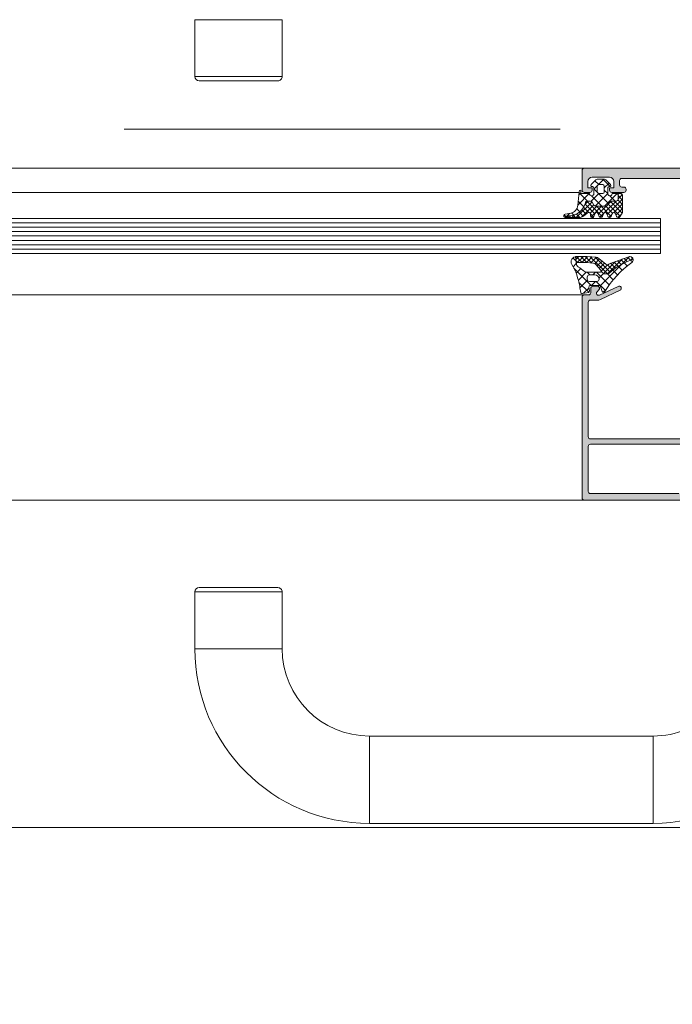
# Model space of a CAD drawing. Header units: metres. Extents: x -1.3 to 9.7, y -0.4 to 3.7.
# Tile 26 of 66: x 0.068 to 0.217, y -0.054 to 0.171. Entities that reach past the tile are written whole.
import ezdxf

# ---------------------------------------------------------------- set-up
doc = ezdxf.new("R2010")
doc.units = ezdxf.units.M
doc.header["$MEASUREMENT"] = 0
doc.linetypes.add('Untersicht', pattern=[0.02, 0.015, -0.005])
doc.linetypes.add('Wipeout_Contour', pattern=[1, 0, -1])
for name, color, linetype in [('152 - Bemaßung_ Beschriftung.Ausbau', 7, 'Continuous'), ('608 - Struktur.Träger', 7, 'Continuous'), ('Neubau_301 - Elemente.Linie', 7, 'Continuous'), ('Neubau_302 - Elemente.Schraffur', 7, 'Continuous'), ('Neubau_605 - Struktur.Wand Innen', 7, 'Continuous')]:
    doc.layers.add(name, color=color, linetype=linetype)
doc.styles.add('ERSTELLTER_STIL_1', font='txt')
doc.dimstyles.new('ERSTELLTER_STIL__1', dxfattribs={"dimtxt": 0.02, "dimasz": 0.01064, "dimexe": 0.18, "dimexo": 0.0625, "dimgap": 0, "dimtad": 1, "dimtih": 1, "dimtoh": 1, "dimzin": 0, "dimdsep": 46, "dimtxsty": 'ERSTELLTER_STIL_1', "dimblk": 'ARROWHEAD_2', "dimblk1": 'ARROWHEAD_2', "dimblk2": 'ARROWHEAD_2', "dimcen": 0.09, "dimse1": 1, "dimse2": 1, "dimclrd": 7, "dimclre": 7, "dimclrt": 7, "dimazin": 0, "dimtfac": 1, "dimtdec": 4, "dimtmove": 0, "dimatfit": 3, "dimfxl": 1, "dimtolj": 1, "dimtzin": 0, "dimarcsym": 0})
doc.dimstyles.new('ERSTELLTER_STIL__2', dxfattribs={"dimtxt": 0.02, "dimasz": 0.01064, "dimexe": 0.18, "dimexo": 0.0625, "dimgap": 0, "dimtad": 1, "dimzin": 0, "dimdsep": 46, "dimtxsty": 'ERSTELLTER_STIL_1', "dimblk": 'ARROWHEAD_2', "dimblk1": 'ARROWHEAD_2', "dimblk2": 'ARROWHEAD_2', "dimcen": 0.09, "dimse1": 1, "dimse2": 1, "dimclrd": 7, "dimclre": 7, "dimclrt": 7, "dimazin": 0, "dimtfac": 1, "dimtdec": 4, "dimtmove": 0, "dimatfit": 3, "dimfxl": 1, "dimtolj": 1, "dimtzin": 0, "dimarcsym": 0})

# ---------------------------------------------------------------- blocks, each defined once
blk = doc.blocks.new('*D4')
at = {"layer": '152 - Bemaßung_ Beschriftung.Ausbau', "color": 7, "linetype": 'Continuous', "lineweight": 5}
for p, q in [((-0.6652673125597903, 0.2127123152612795), (-0.6652673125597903, 0.2337123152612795)), ((0.1967326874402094, 0.2127123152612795), (0.1967326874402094, 0.2337123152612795)), ((-0.6612258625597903, 0.2302123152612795), (-0.6693087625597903, 0.2162123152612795)), ((0.2007741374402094, 0.2302123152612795), (0.1926912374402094, 0.2162123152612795)), ((-0.6652673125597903, 0.2232123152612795), (0.1967326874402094, 0.2232123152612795))]:
    blk.add_line(p, q, dxfattribs=at)
at = {"layer": '152 - Bemaßung_ Beschriftung.Ausbau', "color": 7, "lineweight": 5, "insert": (-0.2544529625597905, 0.226883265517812), "char_height": 0.02, "attachment_point": 7, "style": 'ERSTELLTER_STIL_1'}
blk.add_mtext('\\A1;{\\pql;\\fArial|b0|i0|c0|p38;86\\fArial|b0|i0|c0|p38;\\A1{\\H.66x;\\S2^  ;}}', dxfattribs=at)
blk = doc.blocks.new('ARROWHEAD_2')
at = {"color": 0, "linetype": 'Continuous', "lineweight": 0}
for p, q in [((-0.3781315, -0.655), (0.3781315, 0.655)), ((0, 0), (-1, 0))]:
    blk.add_line(p, q, dxfattribs=at)
blk = doc.blocks.new('*D5')
at = {"layer": '152 - Bemaßung_ Beschriftung.Ausbau', "color": 7, "linetype": 'Continuous', "lineweight": 5}
for p, q in [((0.1967326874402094, 0.2127123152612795), (0.1967326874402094, 0.2337123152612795)), ((0.2927326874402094, 0.2127123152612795), (0.2927326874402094, 0.2337123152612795)), ((0.2007741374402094, 0.2302123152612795), (0.1926912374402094, 0.2162123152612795)), ((0.2967741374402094, 0.2302123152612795), (0.2886912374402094, 0.2162123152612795)), ((0.1967326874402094, 0.2232123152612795), (0.2927326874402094, 0.2232123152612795))]:
    blk.add_line(p, q, dxfattribs=at)
at = {"layer": '152 - Bemaßung_ Beschriftung.Ausbau', "color": 7, "lineweight": 5, "insert": (0.2321356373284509, 0.226883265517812), "char_height": 0.02, "attachment_point": 7, "style": 'ERSTELLTER_STIL_1'}
blk.add_mtext('\\A1;{\\pql;\\fArial|b0|i0|c0|p38;9\\fArial|b0|i0|c0|p38;\\A1{\\H.66x;\\S6^  ;}}', dxfattribs=at)
blk = doc.blocks.new('*D9')
at = {"layer": '152 - Bemaßung_ Beschriftung.Ausbau', "color": 7, "linetype": 'Continuous', "lineweight": 5}
for p, q in [((0.8833238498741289, 0.06541880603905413), (0.8973238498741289, 0.05733590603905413)), ((0.8903238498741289, -0.1036226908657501), (0.8903238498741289, 0.06137735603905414)), ((0.8833238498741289, -0.0995812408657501), (0.8973238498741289, -0.1076641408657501)), ((0.9008238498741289, -0.1036226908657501), (0.879823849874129, -0.1036226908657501)), ((0.8903238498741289, -0.1104686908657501), (0.8903238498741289, -0.1036226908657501))]:
    blk.add_line(p, q, dxfattribs=at)
at = {"layer": '152 - Bemaßung_ Beschriftung.Ausbau', "color": 7, "lineweight": 5, "insert": (0.8866528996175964, -0.04130831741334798), "char_height": 0.02, "attachment_point": 7, "rotation": 90, "style": 'ERSTELLTER_STIL_1'}
blk.add_mtext('\\A1;{\\pql;\\fArial|b0|i0|c0|p38;16\\fArial|b0|i0|c0|p38;\\A1{\\H.66x;\\S5^  ;}}', dxfattribs=at)
at = {"color": 254, "linetype": 'Wipeout_Contour', "lineweight": 0, "ltscale": 4.182576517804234}
blk.add_wipeout([(0.8900738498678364, -0.04505831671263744), (0.8900738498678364, 0.0028129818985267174), (0.8625738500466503, 0.0028129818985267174), (0.8625738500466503, -0.045058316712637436)], dxfattribs=at).dxf.layer = '152 - Bemaßung_ Beschriftung.Ausbau'
blk = doc.blocks.new('*D10')
at = {"layer": '152 - Bemaßung_ Beschriftung.Ausbau', "color": 7, "linetype": 'Continuous', "lineweight": 5}
for p, q in [((0.8903238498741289, 0.1463773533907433), (0.8903238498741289, 0.1532233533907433)), ((0.8973238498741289, 0.1423359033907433), (0.8833238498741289, 0.1504188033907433)), ((0.9008238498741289, 0.1463773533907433), (0.879823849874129, 0.1463773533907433)), ((0.8903238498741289, 0.06137735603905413), (0.8903238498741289, 0.1463773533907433)), ((0.8833238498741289, 0.06541880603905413), (0.8973238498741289, 0.05733590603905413)), ((0.9008238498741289, 0.06137735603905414), (0.879823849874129, 0.06137735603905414)), ((0.8903238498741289, -0.1036226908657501), (0.8903238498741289, 0.06137735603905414))]:
    blk.add_line(p, q, dxfattribs=at)
at = {"layer": '152 - Bemaßung_ Beschriftung.Ausbau', "color": 7, "lineweight": 5, "insert": (0.8866528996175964, 0.09128030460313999), "char_height": 0.02, "attachment_point": 7, "rotation": 90, "style": 'ERSTELLTER_STIL_1'}
blk.add_mtext('\\A1;{\\pql;\\fArial|b0|i0|c0|p38;8\\fArial|b0|i0|c0|p38;\\A1{\\H.66x;\\S5^  ;}}', dxfattribs=at)
at = {"color": 254, "linetype": 'Wipeout_Contour', "lineweight": 0, "ltscale": 4.19107671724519}
blk.add_wipeout([(0.8900738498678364, 0.08753030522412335), (0.8900738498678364, 0.12022440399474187), (0.8625738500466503, 0.12022440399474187), (0.8625738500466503, 0.08753030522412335)], dxfattribs=at).dxf.layer = '152 - Bemaßung_ Beschriftung.Ausbau'
blk = doc.blocks.new('*D11')
at = {"layer": '152 - Bemaßung_ Beschriftung.Ausbau', "color": 7, "linetype": 'Continuous', "lineweight": 5}
for p, q in [((-0.8632672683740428, 0.2877123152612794), (-0.8632672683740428, 0.3087123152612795)), ((0.7917437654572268, 0.2877123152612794), (0.7917437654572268, 0.3087123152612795)), ((-0.8592258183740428, 0.3052123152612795), (-0.8673087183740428, 0.2912123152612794)), ((0.7877023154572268, 0.2912123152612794), (0.7957852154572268, 0.3052123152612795)), ((-0.8701132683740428, 0.2982123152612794), (-0.8632672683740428, 0.2982123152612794)), ((-0.8632672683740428, 0.2982123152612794), (0.7917437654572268, 0.2982123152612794)), ((0.7917437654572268, 0.2982123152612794), (0.7985897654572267, 0.2982123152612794))]:
    blk.add_line(p, q, dxfattribs=at)
at = {"layer": '152 - Bemaßung_ Beschriftung.Ausbau', "color": 7, "lineweight": 5, "insert": (-0.06737594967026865, 0.298331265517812), "char_height": 0.02, "attachment_point": 7, "style": 'ERSTELLTER_STIL_1'}
blk.add_mtext('\\A1;{\\pql;\\fArial|b0|i0|c0|p38;1,65\\fArial|b0|i0|c0|p38;\\A1{\\H.66x;\\S5^  ;}}', dxfattribs=at)
blk = doc.blocks.new('*D15')
at = {"layer": '152 - Bemaßung_ Beschriftung.Ausbau', "color": 7, "linetype": 'Continuous', "lineweight": 5}
for p, q in [((-0.7392673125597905, -0.02412269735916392), (-0.7392673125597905, -0.003122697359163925)), ((0.2707326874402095, -0.02412269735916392), (0.2707326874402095, -0.003122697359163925)), ((-0.7352258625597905, -0.006622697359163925), (-0.7433087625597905, -0.02062269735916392)), ((0.2747741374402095, -0.006622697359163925), (0.2666912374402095, -0.02062269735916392)), ((-0.7392673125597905, -0.01362269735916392), (0.2707326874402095, -0.01362269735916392))]:
    blk.add_line(p, q, dxfattribs=at)
at = {"layer": '152 - Bemaßung_ Beschriftung.Ausbau', "color": 7, "lineweight": 5, "char_height": 0.02, "attachment_point": 7, "style": 'ERSTELLTER_STIL_1'}
for s, insert in [('\\A1;{\\pql;\\fArial|b0|i0|c0|p38;1,01}', (-0.2608731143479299, -0.009622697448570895)), ('\\A1;{\\pql;\\fArial|b0|i0|c0|p38;Durchgangsbreite}', (-0.3421533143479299, -0.03762269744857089))]:
    blk.add_mtext(s, dxfattribs=dict(at, insert=insert))

msp = doc.modelspace()

# ---------------------------------------------------------------- hatches: boundary and pattern name
at = {"layer": 'Neubau_302 - Elemente.Schraffur', "linetype": 'Continuous', "lineweight": 5}
for points in [[(0.2619326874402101, 0.06417731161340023), (0.2619326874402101, 0.07017731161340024, 0.4142135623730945), (0.2614326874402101, 0.0706773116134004), (0.2540326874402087, 0.0706773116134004, -0.4142135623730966), (0.2535326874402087, 0.07117731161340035), (0.2535326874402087, 0.07197731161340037, -0.4142135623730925), (0.2540326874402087, 0.07247731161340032), (0.2584326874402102, 0.07247731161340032, 0.4142135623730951), (0.2589326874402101, 0.07297731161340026), (0.2589326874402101, 0.07637731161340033, 0.4142135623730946), (0.2584326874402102, 0.07687731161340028), (0.2551326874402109, 0.07687731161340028, 0.4732848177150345), (0.2546423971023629, 0.0762792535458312, -0.4884838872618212), (0.254132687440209, 0.07567731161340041), (0.2519326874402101, 0.07567731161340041, -0.4142135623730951), (0.2517326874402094, 0.07587731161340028), (0.2517326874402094, 0.07617731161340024, -0.4142135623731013), (0.2522326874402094, 0.0766773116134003), (0.2529326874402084, 0.0766773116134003, 0.4142135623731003), (0.2531326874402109, 0.07687731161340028), (0.2531326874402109, 0.0786773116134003), (0.2589326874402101, 0.0786773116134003), (0.2589326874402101, 0.07912731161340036), (0.2604326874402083, 0.07912731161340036), (0.2604326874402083, 0.0786773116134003), (0.2684326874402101, 0.0786773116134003, -0.4142135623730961), (0.2689326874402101, 0.07817731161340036), (0.2689326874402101, 0.07787731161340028, -0.4142135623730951), (0.2679326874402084, 0.07687731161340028), (0.2663326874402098, 0.07687731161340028), (0.2663326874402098, 0.07737731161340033), (0.2634970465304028, 0.07687731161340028), (0.2612326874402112, 0.07687731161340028, 0.4142135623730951), (0.2607326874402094, 0.07637731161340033), (0.2607326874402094, 0.07297731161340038, 0.4142135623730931), (0.2612326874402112, 0.07247731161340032), (0.2634970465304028, 0.07247731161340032), (0.2663326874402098, 0.07197731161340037), (0.2663326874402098, 0.07247731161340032), (0.2744326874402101, 0.07247731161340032, -0.4142135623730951), (0.2749326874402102, 0.07197731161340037), (0.2749326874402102, 0.07117731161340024, -0.4142135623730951), (0.2744326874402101, 0.0706773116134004), (0.2642326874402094, 0.0706773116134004, 0.4142135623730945), (0.2637326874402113, 0.07017731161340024), (0.2637326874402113, 0.06187731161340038, -0.4142135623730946), (0.2632326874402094, 0.06137731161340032), (0.2217326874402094, 0.06137731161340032), (0.2217326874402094, 0.06477731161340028), (0.2228326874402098, 0.06587731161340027), (0.2234326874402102, 0.06587731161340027), (0.2234326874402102, 0.06437731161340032, 0.4142135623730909), (0.2244326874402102, 0.06337731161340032), (0.2257326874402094, 0.06337731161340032, 0.4142135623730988), (0.2267326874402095, 0.06437731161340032), (0.2267326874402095, 0.0685773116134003, 0.4000000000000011), (0.2267326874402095, 0.0695773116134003), (0.2267326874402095, 0.07837731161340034, 0.4142135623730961), (0.2257326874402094, 0.07937731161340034), (0.2244326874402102, 0.07937731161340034, 0.4142135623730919), (0.2234326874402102, 0.07837731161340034), (0.2234326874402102, 0.07587731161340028), (0.2229326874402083, 0.07587731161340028, -0.4142135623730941), (0.2219326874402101, 0.07687731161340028), (0.2219326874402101, 0.08037731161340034, -0.4142135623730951), (0.2224326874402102, 0.08087731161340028), (0.2262326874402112, 0.08087731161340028, 0.4142135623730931), (0.2267326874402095, 0.08137731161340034), (0.2267326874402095, 0.08487731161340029, 0.4142135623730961), (0.2257326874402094, 0.08587731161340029), (0.2229326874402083, 0.08587731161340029), (0.2229326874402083, 0.08417731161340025), (0.2224326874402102, 0.08417731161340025, -0.4142135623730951), (0.2219326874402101, 0.08467731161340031), (0.2219326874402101, 0.08712731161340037, -0.414213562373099), (0.2224326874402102, 0.08762731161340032), (0.2231326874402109, 0.08762731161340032, 0.4142135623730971), (0.2241326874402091, 0.08862731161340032), (0.2241326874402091, 0.1101273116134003, 0.4142135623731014), (0.2231326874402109, 0.1111273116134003), (0.2224326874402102, 0.1111273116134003, -0.4142135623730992), (0.2219326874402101, 0.1116273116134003), (0.2219326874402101, 0.1140773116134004, -0.4142135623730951), (0.2224326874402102, 0.1145773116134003), (0.2229326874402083, 0.1145773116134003), (0.2229326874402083, 0.1128773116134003), (0.2257326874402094, 0.1128773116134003, 0.4142135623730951), (0.2267326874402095, 0.1138773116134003), (0.2267326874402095, 0.1173773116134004, 0.4142135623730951), (0.2262326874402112, 0.1178773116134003), (0.2224326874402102, 0.1178773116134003, -0.4142135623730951), (0.2219326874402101, 0.1183773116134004), (0.2219326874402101, 0.1218773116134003, -0.4142135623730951), (0.2229326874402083, 0.1228773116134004), (0.2234326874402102, 0.1228773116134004), (0.2234326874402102, 0.1203773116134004, 0.4142135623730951), (0.2244326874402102, 0.1193773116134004), (0.2257326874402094, 0.1193773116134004, 0.4142135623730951), (0.2267326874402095, 0.1203773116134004), (0.2267326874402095, 0.1291773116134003, 0.4000000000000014), (0.2267326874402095, 0.1301773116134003), (0.2267326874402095, 0.1343773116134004, 0.4142135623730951), (0.2257326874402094, 0.1353773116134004), (0.2244326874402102, 0.1353773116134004, 0.4142135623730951), (0.2234326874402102, 0.1343773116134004), (0.2234326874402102, 0.1328773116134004), (0.2228326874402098, 0.1328773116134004), (0.2217326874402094, 0.1339773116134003), (0.2217326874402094, 0.1350773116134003), (0.2058326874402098, 0.1350773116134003, 0.4142135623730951), (0.2053326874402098, 0.1345773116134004), (0.2053326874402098, 0.1335773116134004, 0.4142135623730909), (0.2058326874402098, 0.1330773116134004), (0.2063326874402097, 0.1330773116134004, -0.4744978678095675), (0.206822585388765, 0.1324773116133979, -0.4744978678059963), (0.2063326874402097, 0.1318773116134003), (0.2035326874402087, 0.1318773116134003, -0.4142135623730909), (0.2030326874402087, 0.1323773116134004), (0.2030326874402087, 0.1328773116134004), (0.2040326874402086, 0.1328773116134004), (0.2040326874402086, 0.1343773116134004, 0.4142135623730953), (0.2030326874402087, 0.1353773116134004), (0.1990326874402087, 0.1353773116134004, 0.4142135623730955), (0.1980326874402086, 0.1343773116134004), (0.1980326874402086, 0.1328773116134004), (0.1990326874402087, 0.1328773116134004), (0.1990326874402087, 0.1323773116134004, -0.4142135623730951), (0.1985326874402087, 0.1318773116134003), (0.1972326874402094, 0.1318773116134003, -0.4142135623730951), (0.1967326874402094, 0.1323773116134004), (0.1967326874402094, 0.1368773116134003, -0.4142135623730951), (0.1972326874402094, 0.1373773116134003), (0.2922326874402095, 0.1373773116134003, -0.4142135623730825), (0.2927326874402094, 0.1368773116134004), (0.2927326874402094, 0.1335773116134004, -0.414213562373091), (0.2922326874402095, 0.1330773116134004), (0.2909326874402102, 0.1330773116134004, -0.4142135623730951), (0.2904326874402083, 0.1335773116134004), (0.2904326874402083, 0.1340773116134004), (0.2914326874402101, 0.1340773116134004), (0.2914326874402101, 0.1345773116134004, 0.4142135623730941), (0.2904326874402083, 0.1355773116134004), (0.2864326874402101, 0.1355773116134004, 0.4142135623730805), (0.2854326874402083, 0.1345773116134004), (0.2854326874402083, 0.1340773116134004), (0.2864326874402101, 0.1340773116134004), (0.2864326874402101, 0.1335773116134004, -0.4142135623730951), (0.2859326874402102, 0.1330773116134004), (0.2846326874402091, 0.1330773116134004, -0.414213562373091), (0.284132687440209, 0.1335773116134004), (0.284132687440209, 0.1345773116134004, 0.4142135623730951), (0.2836326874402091, 0.1350773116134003), (0.2642326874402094, 0.1350773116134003, 0.4142135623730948), (0.2637326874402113, 0.1345773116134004), (0.2637326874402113, 0.1285773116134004, 0.4142135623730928), (0.2642326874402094, 0.1280773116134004), (0.2744326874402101, 0.1280773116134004, -0.4142135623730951), (0.2749326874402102, 0.1275773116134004), (0.2749326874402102, 0.1267773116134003, -0.4142135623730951), (0.2744326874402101, 0.1262773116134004), (0.2663326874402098, 0.1262773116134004), (0.2663326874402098, 0.1267773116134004), (0.2634970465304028, 0.1262773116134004), (0.2612326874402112, 0.1262773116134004, 0.4142135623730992), (0.2607326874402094, 0.1257773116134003), (0.2607326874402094, 0.1223773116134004, 0.414213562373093), (0.2612326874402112, 0.1218773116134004), (0.2634970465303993, 0.1218773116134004), (0.2663326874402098, 0.1213773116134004), (0.2663326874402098, 0.1218773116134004), (0.2679326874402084, 0.1218773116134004, -0.4142135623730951), (0.2689326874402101, 0.1208773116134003), (0.2689326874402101, 0.1205773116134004, -0.4142135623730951), (0.2684326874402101, 0.1200773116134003), (0.2604326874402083, 0.1200773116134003), (0.2604326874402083, 0.1196273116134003), (0.2589326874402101, 0.1196273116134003), (0.2589326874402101, 0.1200773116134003), (0.2531326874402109, 0.1200773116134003), (0.2531326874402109, 0.1218773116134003, 0.4142135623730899), (0.2529326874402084, 0.1220773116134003), (0.2522326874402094, 0.1220773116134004, -0.4142135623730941), (0.2517326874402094, 0.1225773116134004), (0.2517326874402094, 0.1228773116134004, -0.4142135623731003), (0.2519326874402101, 0.1230773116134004), (0.254132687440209, 0.1230773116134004, -0.4142135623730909), (0.2546326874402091, 0.1225773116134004), (0.2546326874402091, 0.1223773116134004, 0.4142135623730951), (0.2551326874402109, 0.1218773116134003), (0.2584326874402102, 0.1218773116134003, 0.4142135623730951), (0.2589326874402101, 0.1223773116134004), (0.2589326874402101, 0.1257773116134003, 0.4142135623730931), (0.2584326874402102, 0.1262773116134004), (0.2540326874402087, 0.1262773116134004, -0.4142135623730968), (0.2535326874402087, 0.1267773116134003), (0.2535326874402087, 0.1275773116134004, -0.4142135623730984), (0.2540326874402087, 0.1280773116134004), (0.2614326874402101, 0.1280773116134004, 0.4142135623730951), (0.2619326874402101, 0.1285773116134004), (0.2619326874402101, 0.1345773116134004, 0.4142135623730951), (0.2614326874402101, 0.1350773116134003), (0.2290326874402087, 0.1350773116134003, 0.4142135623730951), (0.2285326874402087, 0.1345773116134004), (0.2285326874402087, 0.1285773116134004, 0.414213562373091), (0.2290326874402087, 0.1280773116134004), (0.2364326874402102, 0.1280773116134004, -0.4142135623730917), (0.2369326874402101, 0.1275773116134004), (0.2369326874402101, 0.1267773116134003, -0.4142135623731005), (0.2364326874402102, 0.1262773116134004), (0.2290326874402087, 0.1262773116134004, 0.4142135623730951), (0.2285326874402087, 0.1257773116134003), (0.2285326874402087, 0.1103273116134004, -0.4142135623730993), (0.2280326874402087, 0.1098273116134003), (0.2275326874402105, 0.1098273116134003), (0.2275326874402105, 0.1111273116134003), (0.2269326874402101, 0.1111273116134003, 0.4142135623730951), (0.2259326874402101, 0.1101273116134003), (0.2259326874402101, 0.08862731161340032, 0.4142135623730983), (0.2269326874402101, 0.08762731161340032), (0.2275326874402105, 0.08762731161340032), (0.2275326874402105, 0.08892731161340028), (0.2280326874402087, 0.08892731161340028, -0.414213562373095), (0.2285326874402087, 0.08842731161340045), (0.2285326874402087, 0.07297731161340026, 0.4142135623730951), (0.2290326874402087, 0.07247731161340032), (0.2364326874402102, 0.07247731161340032, -0.4142135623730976), (0.2369326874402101, 0.07197731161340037), (0.2369326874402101, 0.07117731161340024, -0.4142135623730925), (0.2364326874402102, 0.0706773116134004), (0.2290326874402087, 0.0706773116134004, 0.4142135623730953), (0.2285326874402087, 0.07017731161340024), (0.2285326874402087, 0.06417731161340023, 0.4142135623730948), (0.2290326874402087, 0.06367731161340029), (0.2614326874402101, 0.06367731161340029, 0.4142135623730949)], [(0.2005862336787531, 0.1095237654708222), (0.2001747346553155, 0.1091122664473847, 0.8725976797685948), (0.2007625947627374, 0.1083446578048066), (0.2049818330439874, 0.1103121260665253, -0.9956900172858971), (0.2054835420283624, 0.1094424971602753), (0.2009265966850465, 0.1073178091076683, -0.1147446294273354), (0.2002616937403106, 0.1071776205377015), (0.1986326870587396, 0.1071776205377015, 0.4145158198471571), (0.1981326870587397, 0.1066776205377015), (0.1981326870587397, 0.07587731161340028, 0.4145148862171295), (0.1986326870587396, 0.07537731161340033), (0.2239326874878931, 0.07537731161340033), (0.2243809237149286, 0.07518412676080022, 0.4931478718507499), (0.2246326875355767, 0.07537731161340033), (0.2246326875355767, 0.07605761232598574, 0.2688046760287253), (0.2245330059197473, 0.07623090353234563), (0.2240326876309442, 0.07651961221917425, -0.265753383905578), (0.2239326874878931, 0.07669261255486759), (0.2239326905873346, 0.07717730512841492, -0.4130465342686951), (0.2241326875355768, 0.07737731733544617), (0.2246556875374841, 0.07737731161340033, -0.2569505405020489), (0.2250796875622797, 0.0771423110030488), (0.2261565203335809, 0.0749425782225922, -0.5892878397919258), (0.2257326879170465, 0.07417731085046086), (0.1986326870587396, 0.07417731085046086, 0.4145148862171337), (0.1981326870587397, 0.07367731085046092), (0.1981326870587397, 0.06337731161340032, 0.4145134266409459), (0.1986326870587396, 0.06287731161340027), (0.2189326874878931, 0.06287731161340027, 0.4145155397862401), (0.219432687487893, 0.06337731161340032), (0.219432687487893, 0.06667731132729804, -0.4145156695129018), (0.220432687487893, 0.06767731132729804), (0.2247326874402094, 0.06767731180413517, -0.5773502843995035), (0.2251657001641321, 0.06692731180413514), (0.2246172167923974, 0.06597731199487, -0.4012459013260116), (0.2243518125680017, 0.06589983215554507), (0.223432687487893, 0.06637731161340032), (0.2212326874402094, 0.06637731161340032, 0.4145149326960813), (0.2207326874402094, 0.06587731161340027), (0.2207326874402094, 0.06287731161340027), (0.2212326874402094, 0.06287731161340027), (0.2212326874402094, 0.06137731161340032), (0.1972326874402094, 0.06137731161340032, -0.4145161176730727), (0.1967326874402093, 0.06187731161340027), (0.1967326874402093, 0.1078776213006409, -0.4143950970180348), (0.197232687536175, 0.1083773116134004), (0.198232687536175, 0.1083773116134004, 0.4145766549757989), (0.1987326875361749, 0.1088773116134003), (0.1987326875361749, 0.1098773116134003, -0.4145766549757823), (0.199232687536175, 0.1103773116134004), (0.200232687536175, 0.1103773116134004, -0.6682007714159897)]]:
    msp.add_hatch(color=7, dxfattribs=at).paths.add_polyline_path(points)
h = msp.add_hatch(dxfattribs=at)
h.set_pattern_fill('NETZ_0001', style=0, pattern_type=2)
h.set_pattern_definition([(225, (0.2026326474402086, 0.1315773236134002), (-0.001060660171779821, 0.001060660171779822), []), (315, (0.2026326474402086, 0.1315773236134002), (0.001060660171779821, 0.001060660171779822), [])])
h.paths.add_polyline_path([(0.1927217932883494, 0.1261622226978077, -0.6432424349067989), (0.1928915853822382, 0.1268701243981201), (0.1941526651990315, 0.1271153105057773, 0.3345433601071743), (0.1957633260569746, 0.1289039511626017), (0.1960326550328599, 0.1319773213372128, -0.4142098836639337), (0.1964326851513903, 0.1323773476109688), (0.1964326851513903, 0.1315773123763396), (0.1984326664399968, 0.1315773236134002, 0.999999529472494), (0.1994326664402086, 0.1315773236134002), (0.1994326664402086, 0.1328772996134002, 0.4634514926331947), (0.1990833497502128, 0.1331732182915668, -0.7655293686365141), (0.1988203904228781, 0.1336893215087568), (0.1998610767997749, 0.1347307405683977, -0.1990038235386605), (0.2002147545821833, 0.1348773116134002), (0.2018508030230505, 0.1348773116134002, -0.1990380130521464), (0.2022045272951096, 0.1347306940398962), (0.2032447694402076, 0.1336894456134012, -0.6681907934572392), (0.2030326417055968, 0.1331772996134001), (0.2029326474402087, 0.1331772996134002, 0.4142135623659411), (0.2026326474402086, 0.1328772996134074), (0.2026326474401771, 0.1315773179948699, 0.9999943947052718), (0.2036326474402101, 0.1315773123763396), (0.2050120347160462, 0.1315773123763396), (0.2050120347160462, 0.1303797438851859, -0.4142135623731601), (0.2045120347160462, 0.129879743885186), (0.2034007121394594, 0.129879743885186, 0.2679491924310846), (0.2029676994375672, 0.129629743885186), (0.2025635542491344, 0.128929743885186, -0.2679491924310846), (0.2021305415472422, 0.128679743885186), (0.1998935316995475, 0.128679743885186, -0.2679491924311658), (0.1994605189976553, 0.128929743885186), (0.1990563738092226, 0.1296297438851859, 0.2679491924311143), (0.1986233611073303, 0.129879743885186), (0.1979719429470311, 0.129879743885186, 0.3534969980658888), (0.1974831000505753, 0.1294847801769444, -0.3415998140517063), (0.1938917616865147, 0.1265116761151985, 0.06752679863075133), (0.1929945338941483, 0.1262991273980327)])
h.paths.add_polyline_path([(0.2007326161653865, 0.1336772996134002, 0.4142135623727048), (0.2002326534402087, 0.1331772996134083), (0.2002326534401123, 0.1320772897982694, 0.4142135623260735), (0.2007326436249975, 0.1315772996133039), (0.2013326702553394, 0.1315772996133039, 0.41421356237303), (0.201832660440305, 0.1320772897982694), (0.2018326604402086, 0.1331773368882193, 0.4142135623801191), (0.2013326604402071, 0.1336772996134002)], flags=0)
h = msp.add_hatch(dxfattribs=at)
h.set_pattern_fill('NETZ_0001', style=0, pattern_type=2)
h.set_pattern_definition([(225, (0.1990326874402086, 0.1328773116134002), (-0.0005303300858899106, 0.0005303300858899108), []), (315, (0.1990326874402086, 0.1328773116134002), (0.0005303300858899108, 0.0005303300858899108), [])])
h.paths.add_polyline_path([(0.1994605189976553, 0.128929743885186, 0.2679491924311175), (0.1998935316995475, 0.128679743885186), (0.2021305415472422, 0.128679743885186, 0.2679491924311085), (0.2025635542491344, 0.128929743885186), (0.2029676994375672, 0.129629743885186, -0.2679491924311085), (0.2034007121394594, 0.129879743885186), (0.2045120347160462, 0.129879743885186, 0.4142135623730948), (0.2050120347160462, 0.1303797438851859), (0.2050120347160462, 0.1315773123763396), (0.2057326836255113, 0.1315773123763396, -0.4141730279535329), (0.2060326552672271, 0.1312773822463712), (0.2060329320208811, 0.1272779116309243), (0.2053790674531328, 0.1262774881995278, -0.600572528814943), (0.2046732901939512, 0.126301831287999), (0.2043920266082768, 0.127053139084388, 0.6934124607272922), (0.2036462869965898, 0.126981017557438), (0.2034190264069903, 0.1263739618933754, -0.6934124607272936), (0.2026732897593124, 0.1263018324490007), (0.2023920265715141, 0.1270531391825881, 0.6934124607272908), (0.2016462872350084, 0.1269810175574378), (0.2014190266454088, 0.1263739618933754, -0.6934124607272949), (0.200673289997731, 0.1263018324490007), (0.2003920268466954, 0.127053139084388, 0.6934124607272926), (0.1996462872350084, 0.126981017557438), (0.1994190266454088, 0.1263739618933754, -0.8769786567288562), (0.1986326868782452, 0.1264774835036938), (0.1986326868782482, 0.1268774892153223, 0.6981291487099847), (0.1979277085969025, 0.1271363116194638, -0.2202245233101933), (0.195640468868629, 0.1260774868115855), (0.1929685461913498, 0.1260774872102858, -0.1676429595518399), (0.1927217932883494, 0.1261622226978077), (0.1929945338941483, 0.1262991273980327, -0.06752679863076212), (0.1938917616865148, 0.1265116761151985, 0.342202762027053), (0.1974848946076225, 0.1294928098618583, -0.3488756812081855), (0.1979719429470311, 0.129879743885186), (0.1986233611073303, 0.129879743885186, -0.2679491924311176), (0.1990563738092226, 0.1296297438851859)])
h = msp.add_hatch(dxfattribs=at)
h.set_pattern_fill('NETZ_0001', style=0, pattern_type=2)
h.set_pattern_definition([(225, (0.1967326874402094, 0.1083776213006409), (-0.001060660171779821, 0.001060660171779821), []), (315, (0.1967326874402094, 0.1083776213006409), (0.001060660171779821, 0.001060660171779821), [])])
h.paths.add_polyline_path([(0.1943877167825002, 0.1153864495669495, -0.5186680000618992), (0.1952248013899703, 0.1171607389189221), (0.1954327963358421, 0.1154159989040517, 0.2289155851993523), (0.1958076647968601, 0.1148295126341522, -0.02165735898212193), (0.1974026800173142, 0.1137091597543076, 0.1702520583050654), (0.1977774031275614, 0.1135777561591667), (0.2007888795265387, 0.1135777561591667, 0.5483547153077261), (0.2010608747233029, 0.1140043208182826), (0.2011768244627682, 0.1137551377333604, 0.2914734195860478), (0.2020831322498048, 0.1131777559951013), (0.2025461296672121, 0.1131777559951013, 0.1831448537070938), (0.2028775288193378, 0.1133033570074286, -0.09448533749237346), (0.2084131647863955, 0.1165925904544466, -0.3121267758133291), (0.2081184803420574, 0.115791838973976, 0.1046244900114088), (0.2019157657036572, 0.10912336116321, -0.6310631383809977), (0.2013770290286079, 0.1091751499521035), (0.200956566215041, 0.110330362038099, 0.3152987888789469), (0.2006746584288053, 0.1105277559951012), (0.1986203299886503, 0.1105277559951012, 0.4515900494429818), (0.1983227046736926, 0.1101900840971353), (0.1984369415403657, 0.1092875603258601, -0.3949887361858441), (0.1981965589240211, 0.1089554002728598), (0.196796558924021, 0.108683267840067, -0.4164044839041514), (0.1964444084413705, 0.1089227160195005, -0.006167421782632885), (0.1961908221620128, 0.1103809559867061, 0.08741971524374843)])
h.paths.add_polyline_path([(0.197939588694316, 0.1119777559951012, 0.414213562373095), (0.198439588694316, 0.1114777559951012), (0.200139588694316, 0.1114777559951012, 0.4142135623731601), (0.2006395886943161, 0.1119777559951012, 0.414213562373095), (0.1996395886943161, 0.1129777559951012), (0.198439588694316, 0.1129777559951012, 0.414213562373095), (0.197939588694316, 0.1124777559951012)], flags=0)
h = msp.add_hatch(dxfattribs=at)
h.set_pattern_fill('NETZ_0001', style=0, pattern_type=2)
h.set_pattern_definition([(225, (0.1967326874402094, 0.1083776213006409), (-0.0005303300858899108, 0.0005303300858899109), []), (315, (0.1967326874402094, 0.1083776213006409), (0.0005303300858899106, 0.0005303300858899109), [])])
h.paths.add_polyline_path([(0.2010130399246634, 0.1140771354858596), (0.199877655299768, 0.1153830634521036, 0.1539147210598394), (0.1992102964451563, 0.1156577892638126), (0.1977865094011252, 0.1157792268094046, 0.02182007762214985), (0.1976819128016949, 0.1157835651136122), (0.1953895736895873, 0.1157785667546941), (0.1952248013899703, 0.1171607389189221, -0.04273919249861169), (0.1954287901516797, 0.1171786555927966), (0.1977399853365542, 0.1171836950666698, -0.02182007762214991), (0.1978445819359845, 0.1171793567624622), (0.1999428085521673, 0.1170003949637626, -0.153914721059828), (0.2006101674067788, 0.1167256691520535), (0.2022122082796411, 0.1153873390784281, 0.3900379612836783), (0.2028889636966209, 0.1154080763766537, -0.108151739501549), (0.203178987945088, 0.1155894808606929), (0.207434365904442, 0.1171114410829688, -0.4411302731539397), (0.2084131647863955, 0.1165925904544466, 0.09448533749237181), (0.2028775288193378, 0.1133033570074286, -0.183144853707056), (0.2025461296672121, 0.1131777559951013), (0.2020831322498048, 0.1131777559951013, -0.2914734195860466), (0.2011768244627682, 0.1137551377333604), (0.2010608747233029, 0.1140043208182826, 0.07298795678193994)])

# ---------------------------------------------------------------- linework, layer by layer
at = {"layer": 'Neubau_301 - Elemente.Linie', "color": 1, "linetype": 'Continuous', "lineweight": 13}
for p, q in [((0.1279993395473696, 0.1714256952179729), (0.1079993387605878, 0.1714256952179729)), ((0.1079993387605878, 0.1584256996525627), (0.1079993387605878, 0.1714256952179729)), ((0.1279993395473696, 0.1584256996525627), (0.1279993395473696, 0.1714256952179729)), ((0.1279993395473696, 0.1584256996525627), (0.1079993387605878, 0.1584256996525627)), ((0.1269993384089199, 0.1574257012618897), (0.1089993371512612, 0.1574257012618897)), ((0.1269993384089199, 0.04132731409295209), (0.1089993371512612, 0.04132731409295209)), ((0.1279993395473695, 0.0403273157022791), (0.1079993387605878, 0.0403273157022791)), ((0.1079993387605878, 0.0403273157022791), (0.1079993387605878, 0.02732732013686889)), ((0.1279993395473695, 0.0403273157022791), (0.1279993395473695, 0.02732732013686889)), ((0.1279993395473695, 0.02732732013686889), (0.1079993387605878, 0.02732732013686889)), ((0.21299933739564, 0.007327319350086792), (0.1479993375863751, 0.007327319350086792)), ((0.1479993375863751, 0.007327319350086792), (0.1479993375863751, -0.0126726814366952)), ((0.21299933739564, 0.007327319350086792), (0.21299933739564, -0.0126726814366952)), ((0.21299933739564, -0.0126726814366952), (0.1479993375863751, -0.0126726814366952))]:
    msp.add_line(p, q, dxfattribs=at)
at = {"layer": 'Neubau_301 - Elemente.Linie', "color": 1, "linetype": 'Continuous', "lineweight": 5}
for p, q in [((-0.6657673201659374, 0.1373773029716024), (0.16020060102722, 0.1373773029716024)), ((0.1972326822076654, 0.1373773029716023), (0.16020060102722, 0.1373773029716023)), ((-0.6645585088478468, 0.1318773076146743), (0.16020060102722, 0.1318773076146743)), ((0.1960238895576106, 0.1318773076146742), (0.16020060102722, 0.1318773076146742)), ((-0.6832673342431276, 0.125877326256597), (0.2147326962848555, 0.125877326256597)), ((-0.6832673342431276, 0.1248773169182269), (0.2147326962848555, 0.1248773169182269)), ((0.2147326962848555, 0.1178773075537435), (0.2147326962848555, 0.1258773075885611)), ((-0.6832673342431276, 0.1238773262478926), (0.2147326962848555, 0.1238773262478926)), ((-0.6832673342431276, 0.1228773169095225), (0.2147326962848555, 0.1228773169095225)), ((-0.6832673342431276, 0.1218773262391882), (0.2147326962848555, 0.1218773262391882)), ((-0.6832673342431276, 0.1208773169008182), (0.2147326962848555, 0.1208773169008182)), ((-0.6832673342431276, 0.1198773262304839), (0.2147326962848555, 0.1198773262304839)), ((-0.6832673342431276, 0.1188773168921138), (0.2147326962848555, 0.1188773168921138)), ((0.2147326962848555, 0.1178773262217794), (-0.6832673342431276, 0.1178773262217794)), ((0.1952248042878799, 0.1171607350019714), (0.1954328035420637, 0.1154160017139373)), ((0.1952248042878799, 0.1171607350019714), (0.1953895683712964, 0.1157785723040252)), ((0.1953895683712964, 0.1157785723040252), (0.1976819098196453, 0.1157835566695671)), ((0.1953895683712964, 0.1157785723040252), (0.1976819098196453, 0.1157835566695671)), ((0.1977399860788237, 0.1171836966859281), (0.1954287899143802, 0.1171786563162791)), ((0.1977865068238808, 0.115779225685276), (0.1992102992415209, 0.1156577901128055)), ((0.1977865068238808, 0.115779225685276), (0.1992102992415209, 0.1156577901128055)), ((0.1999428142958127, 0.1170003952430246), (0.1978445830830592, 0.1171793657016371)), ((0.1998776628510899, 0.1153830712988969), (0.2010130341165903, 0.1140771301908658)), ((0.2022122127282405, 0.1153873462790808), (0.2006101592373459, 0.116725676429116)), ((0.207434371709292, 0.1171114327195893), (0.2031789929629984, 0.1155894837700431)), ((0.1977773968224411, 0.1135777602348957), (0.2007888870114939, 0.1135777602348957)), ((0.2010608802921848, 0.1140043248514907), (0.2011768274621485, 0.1137551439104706)), ((0.2020831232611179, 0.113177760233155), (0.2025546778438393, 0.113177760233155)), ((-0.6658377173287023, 0.1083773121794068), (0.16020060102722, 0.1083773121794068)), ((0.1977326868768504, 0.1083773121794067), (0.16020060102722, 0.1083773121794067)), ((-0.6657673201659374, 0.06137730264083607), (0.16020060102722, 0.06137730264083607)), ((0.1972326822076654, 0.06137730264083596), (0.16020060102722, 0.06137730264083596))]:
    msp.add_line(p, q, dxfattribs=at)
at = {"layer": 'Neubau_301 - Elemente.Linie', "color": 1, "linetype": 'Continuous', "lineweight": 5, "flags": 128}
for points in [[(0.2030326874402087, 0.1328773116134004), (0.2040326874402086, 0.1328773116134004), (0.2040326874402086, 0.1343773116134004, 0.4142135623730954), (0.2030326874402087, 0.1353773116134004), (0.1990326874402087, 0.1353773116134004, 0.4142135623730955), (0.1980326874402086, 0.1343773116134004), (0.1980326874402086, 0.1328773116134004), (0.1990326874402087, 0.1328773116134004), (0.1990326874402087, 0.1323773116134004, -0.414213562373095), (0.1985326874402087, 0.1318773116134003), (0.1972326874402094, 0.1318773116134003, -0.414213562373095), (0.1967326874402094, 0.1323773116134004), (0.1967326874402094, 0.1368773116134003, -0.4142135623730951), (0.1972326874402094, 0.1373773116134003), (0.2922326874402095, 0.1373773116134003, -0.4142135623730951)], [(0.2217326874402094, 0.1350773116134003), (0.2058326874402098, 0.1350773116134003, 0.414213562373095), (0.2053326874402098, 0.1345773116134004), (0.2053326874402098, 0.1335773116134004, 0.414213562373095), (0.2058326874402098, 0.1330773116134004), (0.2063326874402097, 0.1330773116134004, -0.4142135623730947), (0.2068326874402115, 0.1325773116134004), (0.2068326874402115, 0.1323773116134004, -0.414213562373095), (0.2063326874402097, 0.1318773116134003), (0.2035326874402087, 0.1318773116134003, -0.414213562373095), (0.2030326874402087, 0.1323773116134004), (0.2030326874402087, 0.1328773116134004)], [(0.2239326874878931, 0.07537731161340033), (0.1986326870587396, 0.07537731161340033, -0.4145148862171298), (0.1981326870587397, 0.07587731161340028), (0.1981326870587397, 0.1066776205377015, -0.4145158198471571), (0.1986326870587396, 0.1071776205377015), (0.2002616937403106, 0.1071776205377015, 0.1147446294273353), (0.2009265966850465, 0.1073178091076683), (0.2054835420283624, 0.1094424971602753, 0.995690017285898), (0.2049818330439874, 0.1103121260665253), (0.2007625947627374, 0.1083446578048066, -0.8725976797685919), (0.2001747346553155, 0.1091122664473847), (0.2005862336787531, 0.1095237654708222, 0.6682007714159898), (0.200232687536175, 0.1103773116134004), (0.199232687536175, 0.1103773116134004, 0.4145766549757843), (0.1987326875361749, 0.1098773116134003), (0.1987326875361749, 0.1088773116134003, -0.414576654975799), (0.198232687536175, 0.1083773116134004), (0.197232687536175, 0.1083773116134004, 0.4143950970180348), (0.1967326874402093, 0.1078776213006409), (0.1967326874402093, 0.06187731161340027, 0.4145161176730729), (0.1972326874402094, 0.06137731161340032), (0.2212326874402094, 0.06137731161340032)], [(0.2189326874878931, 0.06287731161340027), (0.1986326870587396, 0.06287731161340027, -0.4145134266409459), (0.1981326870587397, 0.06337731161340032), (0.1981326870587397, 0.07367731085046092, -0.4145148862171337), (0.1986326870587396, 0.07417731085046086), (0.2257326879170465, 0.07417731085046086, 0.5892878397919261)]]:
    msp.add_lwpolyline(points, format="xyb", dxfattribs=at)
at = {"layer": 'Neubau_301 - Elemente.Linie', "color": 1, "linetype": 'Continuous', "lineweight": 5}
for points in [[(0.1960326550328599, 0.1319773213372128, -0.4142098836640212), (0.1964326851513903, 0.1323773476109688), (0.1964326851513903, 0.1315773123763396), (0.1984326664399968, 0.1315773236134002, 0.9999999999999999), (0.1994326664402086, 0.1315773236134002), (0.1994326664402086, 0.1328772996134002, 0.4142135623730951), (0.1991326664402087, 0.1331772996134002), (0.1990326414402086, 0.1331772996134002, -0.6679111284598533), (0.1988203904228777, 0.1336893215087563), (0.1998610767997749, 0.1347307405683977, -0.199003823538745), (0.2002147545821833, 0.1348773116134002), (0.2018508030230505, 0.1348773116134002, -0.1990380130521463), (0.2022045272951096, 0.1347306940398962), (0.2032449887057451, 0.1336892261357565, -0.6678172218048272), (0.2030326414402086, 0.1331772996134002), (0.2029326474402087, 0.1331772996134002, 0.4142135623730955), (0.2026326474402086, 0.1328772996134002), (0.2026326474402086, 0.1315773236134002, 0.9999999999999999), (0.2036326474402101, 0.1315773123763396), (0.2050120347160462, 0.1315773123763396), (0.2050120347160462, 0.1303797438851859, -0.4142135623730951), (0.2045120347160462, 0.129879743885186), (0.2034007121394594, 0.129879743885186, 0.26794919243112), (0.2029676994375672, 0.1296297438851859), (0.2025635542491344, 0.128929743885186, -0.267949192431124), (0.2021305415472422, 0.128679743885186), (0.1998935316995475, 0.128679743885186, -0.2679491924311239), (0.1994605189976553, 0.128929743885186), (0.1990563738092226, 0.1296297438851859, 0.2679491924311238), (0.1986233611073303, 0.129879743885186), (0.1979719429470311, 0.129879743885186, 0.3534969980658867), (0.1974831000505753, 0.1294847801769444, -0.341599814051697), (0.1938917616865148, 0.1265116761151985, 0.06752679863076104), (0.1929945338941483, 0.1262991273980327), (0.1927217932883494, 0.1261622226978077, -0.6432424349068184), (0.1928915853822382, 0.1268701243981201), (0.1941526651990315, 0.1271153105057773, 0.3345433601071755), (0.1957633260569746, 0.1289039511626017)], [(0.2002326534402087, 0.1320772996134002, 0.4142250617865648), (0.2007326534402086, 0.1315772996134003), (0.2013326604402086, 0.1315772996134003, 0.4142250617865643), (0.2018326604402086, 0.1320772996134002), (0.2018326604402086, 0.1331772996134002, 0.4142353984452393), (0.2013326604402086, 0.1336772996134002), (0.2007326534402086, 0.1336772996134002, 0.414235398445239), (0.2002326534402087, 0.1331772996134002)], [(0.1983227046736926, 0.1101900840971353), (0.1984369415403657, 0.1092875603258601, -0.3949887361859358), (0.1981965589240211, 0.1089554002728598), (0.196796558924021, 0.108683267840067, -0.4164044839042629), (0.1964444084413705, 0.1089227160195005, -0.006167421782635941), (0.1961908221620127, 0.1103809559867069, 0.08727221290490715), (0.1943921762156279, 0.1153786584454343, -0.5766236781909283), (0.1954287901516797, 0.1171786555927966), (0.1977399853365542, 0.1171836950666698, -0.02182007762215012), (0.1978445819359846, 0.1171793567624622), (0.1999428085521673, 0.1170003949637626, -0.1539147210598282), (0.2006101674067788, 0.1167256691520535), (0.202212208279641, 0.1153873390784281, 0.3900379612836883), (0.2028889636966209, 0.1154080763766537, -0.1081517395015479), (0.203178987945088, 0.1155894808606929), (0.207434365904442, 0.1171114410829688, -0.8735324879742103), (0.2081184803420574, 0.115791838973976, 0.104624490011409), (0.2019157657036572, 0.10912336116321, -0.6310631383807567), (0.2013770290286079, 0.1091751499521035), (0.200956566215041, 0.110330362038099, 0.3152987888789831), (0.2006746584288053, 0.1105277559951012), (0.1986203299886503, 0.1105277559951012, 0.4515900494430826)], [(0.198439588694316, 0.1114777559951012, -0.4142135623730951), (0.197939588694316, 0.1119777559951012), (0.197939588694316, 0.1124777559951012, -0.414213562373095), (0.198439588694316, 0.1129777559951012), (0.1996395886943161, 0.1129777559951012, -0.414213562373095), (0.2006395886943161, 0.1119777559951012, -0.414213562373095), (0.200139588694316, 0.1114777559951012)]]:
    msp.add_lwpolyline(points, format="xyb", close=True, dxfattribs=at)
for points in [[(0.1927217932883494, 0.1261622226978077, 0.1676429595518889), (0.19296854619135, 0.1260774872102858), (0.19564033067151, 0.1260774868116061, 0.2202371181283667), (0.1979277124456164, 0.1271363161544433, -0.6981236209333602), (0.1986326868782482, 0.1268774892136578), (0.1986326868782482, 0.1264774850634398, 0.876980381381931), (0.1994190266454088, 0.1263739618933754), (0.1996462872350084, 0.126981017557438, -0.7673244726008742), (0.2004190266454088, 0.126981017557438), (0.2006462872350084, 0.1263739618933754, 0.767333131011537), (0.2014190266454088, 0.1263739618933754), (0.2016462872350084, 0.1269810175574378, -0.767324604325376), (0.2024190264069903, 0.1269810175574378), (0.2026462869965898, 0.1263739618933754, 0.7673331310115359), (0.2034190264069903, 0.1263739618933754), (0.2036462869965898, 0.126981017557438, -0.7673244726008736), (0.2044190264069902, 0.126981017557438), (0.2046462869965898, 0.1263739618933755, 0.6681840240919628), (0.2053790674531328, 0.1262774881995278), (0.2060329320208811, 0.1272779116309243), (0.2060326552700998, 0.1312773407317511, 0.4142135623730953), (0.2057326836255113, 0.1315773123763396), (0.2050120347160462, 0.1315773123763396)], [(0.2050120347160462, 0.1315773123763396), (0.2050120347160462, 0.1303797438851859, -0.414213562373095), (0.2045120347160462, 0.129879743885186), (0.2034007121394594, 0.129879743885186, 0.2679491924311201), (0.2029676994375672, 0.1296297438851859), (0.2025635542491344, 0.128929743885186, -0.2679491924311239), (0.2021305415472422, 0.128679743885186), (0.1998935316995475, 0.128679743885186, -0.267949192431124), (0.1994605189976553, 0.128929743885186), (0.1990563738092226, 0.1296297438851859, 0.2679491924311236), (0.1986233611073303, 0.129879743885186), (0.1979719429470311, 0.129879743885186, 0.3534969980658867), (0.1974831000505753, 0.1294847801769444, -0.3415998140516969), (0.1938917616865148, 0.1265116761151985, 0.06752679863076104), (0.1929945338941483, 0.1262991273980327), (0.1927217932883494, 0.1261622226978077)]]:
    msp.add_lwpolyline(points, format="xyb", dxfattribs=at)
at = {"layer": 'Neubau_301 - Elemente.Linie', "color": 1, "linetype": 'Continuous', "lineweight": 13}
for centre, radius, start, end in [((0.1089993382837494, 0.1584256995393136), 0.0009999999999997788, 180, 270), ((0.1269993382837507, 0.1584256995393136), 0.00099999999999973, 270, 4.371322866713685e-05), ((0.1089993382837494, 0.04032731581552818), 0.0009999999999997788, 90, 180), ((0.1269993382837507, 0.04032731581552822), 0.00099999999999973, 359.9999562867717, 90), ((0.1479993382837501, 0.0273273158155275), 0.03999999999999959, 180, 270), ((0.1479993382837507, 0.02732731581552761), 0.01999999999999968, 180, 270), ((0.21299933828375, 0.02732731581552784), 0.01999999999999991, 270, 8.742642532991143e-06), ((0.2129993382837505, 0.02732731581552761), 0.0399999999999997, 270, 0)]:
    msp.add_arc(centre, radius, start, end, dxfattribs=at)
at = {"layer": 'Neubau_301 - Elemente.Linie', "color": 1, "linetype": 'Continuous', "lineweight": 5}
for centre, radius, start, end in [((0.1954314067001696, 0.1159786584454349), 0.001200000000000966, 90.12493108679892, 99.91407497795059), ((0.1962271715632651, 0.1155106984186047), 0.0007999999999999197, 186.7982934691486, 238.373252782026), ((0.197684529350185, 0.1145835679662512), 0.00120000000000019, 85.12493108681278, 90.1249310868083), ((0.1976845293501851, 0.1145835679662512), 0.00120000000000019, 85.12493108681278, 90.12493108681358), ((0.1977426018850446, 0.1159836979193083), 0.001200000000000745, 85.12493108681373, 90.12493108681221), ((0.1991083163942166, 0.1144621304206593), 0.001200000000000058, 50.12493108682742, 85.12493108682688), ((0.1991083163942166, 0.1144621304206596), 0.001199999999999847, 50.12493108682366, 85.12493108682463), ((0.1998408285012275, 0.1158047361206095), 0.001199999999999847, 50.12493108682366, 85.12493108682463), ((0.2025393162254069, 0.1157654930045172), 0.0004999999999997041, 229.139778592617, 314.3704644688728), ((0.2142706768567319, 0.100431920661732), 0.01718946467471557, 109.9232908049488, 131.5136381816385), ((0.2142706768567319, 0.100431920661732), 0.01718946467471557, 109.9232908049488, 131.5136381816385), ((0.2034483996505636, 0.1148362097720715), 0.0008000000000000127, 109.6798800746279, 134.3704644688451), ((0.2076869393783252, 0.1164052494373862), 0.000749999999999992, 28.86174078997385, 109.6798800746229), ((0.1836785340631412, 0.09586604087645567), 0.02251064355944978, 52.37789100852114, 57.46383451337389), ((0.1977774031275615, 0.1141777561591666), 0.0006000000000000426, 233.4603062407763, 270), ((0.2007888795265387, 0.1138777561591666), 0.000299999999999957, 270, 41.65147370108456), ((0.2020831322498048, 0.1141777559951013), 0.0009999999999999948, 205.0000000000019, 270), ((0.2025461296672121, 0.1136777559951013), 0.0005000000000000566, 270, 311.5136381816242), ((0.2025461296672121, 0.1136777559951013), 0.0005000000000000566, 270, 311.5136381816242)]:
    msp.add_arc(centre, radius, start, end, dxfattribs=at)
at = {"layer": 'Neubau_605 - Struktur.Wand Innen', "color": 1, "linetype": 'Continuous', "lineweight": 5}
msp.add_arc((-0.7682672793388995, 0.1373757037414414), 1.061000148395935, 0, 90, dxfattribs=at)

# ---------------------------------------------------------------- dimensions: what is measured, and where the dimension line sits
at = {"layer": '152 - Bemaßung_ Beschriftung.Ausbau', "color": 7, "linetype": 'Continuous', "lineweight": 5}
for base, p1, p2, picture, middle in [((0.1967326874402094, 0.2232123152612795), (-0.6652673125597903, 0.1368773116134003), (0.1967326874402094, 0.1368773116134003), '*D4', (-0.2121940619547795, 0.2372123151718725)), ((0.2927326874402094, 0.2232123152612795), (0.1967326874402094, 0.1368773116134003), (0.2927326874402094, 0.1368773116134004), '*D5', (0.2667709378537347, 0.2372123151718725))]:
    dim = msp.add_linear_dim(base=base, p1=p1, p2=p2, dimstyle='ERSTELLTER_STIL__1', dxfattribs=at)
    dim.commit()
    dim.dimension.update_dxf_attribs({"geometry": picture, "text_midpoint": middle, "dimtype": 160})

# ---------------------------------------------------------------- next in the draw order: dimensions: what is measured, and where the dimension line sits
dim = msp.add_linear_dim(base=(0.8903238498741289, 0.06137735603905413), p1=(-0.7782561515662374, -0.1036226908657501), p2=(-0.7882562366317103, 0.06137735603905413), angle=90, dimstyle='ERSTELLTER_STIL__2', dxfattribs=at)
dim.commit()
dim.dimension.update_dxf_attribs({"geometry": '*D9', "text_midpoint": (0.8763238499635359, 0.0009505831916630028), "dimtype": 160, "text_rotation": 90})

# ---------------------------------------------------------------- next in the draw order: dimensions: what is measured, and where the dimension line sits
dim = msp.add_linear_dim(base=(0.8903238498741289, 0.1463773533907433), p1=(-0.7882562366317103, 0.06137735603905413), p2=(-0.8632672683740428, 0.1463773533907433), angle=90, dimstyle='ERSTELLTER_STIL__2', dxfattribs=at)
dim.commit()
dim.dimension.update_dxf_attribs({"geometry": '*D10', "text_midpoint": (0.8763238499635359, 0.1259156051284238), "dimtype": 160, "text_rotation": 90})

# ---------------------------------------------------------------- next in the draw order: linework, layer by layer
at = {"layer": '608 - Struktur.Träger', "color": 7, "linetype": 'Untersicht', "lineweight": 13}
msp.add_line((0.7917437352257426, 0.1463773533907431), (-0.8632672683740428, 0.1463773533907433), dxfattribs=at)

# ---------------------------------------------------------------- next in the draw order: dimensions: what is measured, and where the dimension line sits
at = {"layer": '152 - Bemaßung_ Beschriftung.Ausbau', "color": 7, "linetype": 'Continuous', "lineweight": 5}
dim = msp.add_linear_dim(base=(0.7917437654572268, 0.2982123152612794), p1=(-0.8632672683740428, 0.1463773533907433), p2=(0.7917437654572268, 0.1363773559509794), dimstyle='ERSTELLTER_STIL__1', dxfattribs=at)
dim.commit()
dim.dimension.update_dxf_attribs({"geometry": '*D11', "text_midpoint": (-0.01438765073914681, 0.3122123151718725), "dimtype": 160})
dim = msp.add_linear_dim(base=(0.2707326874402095, -0.01362269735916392), p1=(-0.7392673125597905, 0.0618780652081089), p2=(0.2707326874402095, 0.06187731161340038), text='<MeasuredValue>^MDurchgangsbreite', dimstyle='ERSTELLTER_STIL__1', dxfattribs=at)
dim.commit()
dim.dimension.update_dxf_attribs({"geometry": '*D15', "text_midpoint": (-0.2274233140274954, -0.02762269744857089), "dimtype": 160})

doc.saveas('drawing.dxf')
